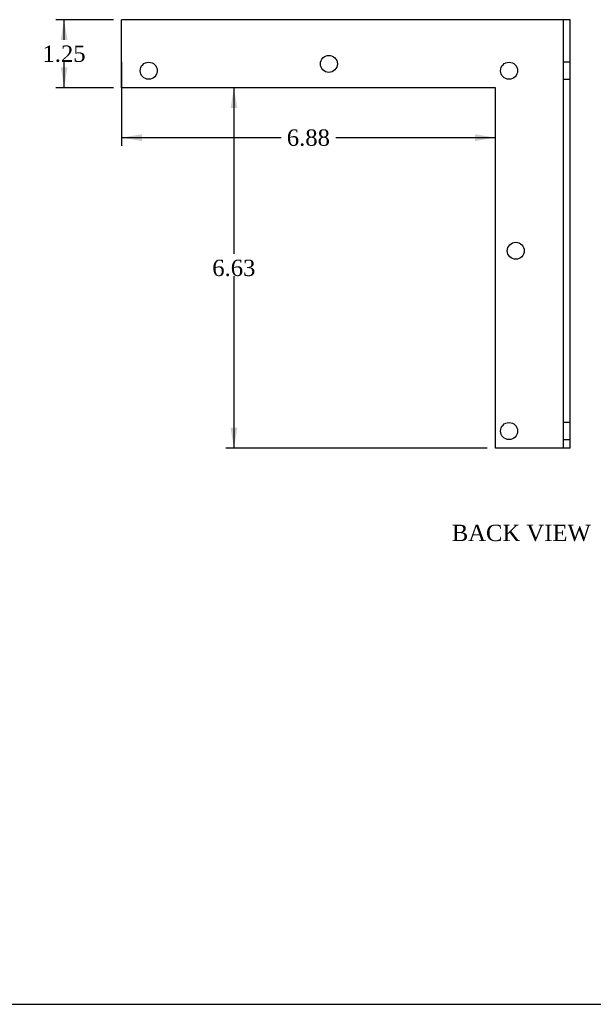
# Model space of a CAD drawing. Header units: inches. Extents: x 0.1 to 41.9, y -0.2 to 27.9.
# Tile 2 of 2: x 20.8 to 31.4, y 0.1 to 18.2. Entities that reach past the tile are written whole.
import ezdxf
from ezdxf.enums import TextEntityAlignment as Align
from ezdxf.lldxf.tags import DXFTag

# ---------------------------------------------------------------- set-up
doc = ezdxf.new("R2010")
doc.units = ezdxf.units.IN
doc.header["$MEASUREMENT"] = 0
doc.layers.add('COM70676-2', color=7, linetype='Continuous')
doc.layers.add('Default', color=7, linetype='Continuous')
doc.styles.add('SEACAD_Times_New_Roman', font='times.ttf')
tags = doc.linetypes.add('HIDDEN2', pattern=[0.1875, 0.125, -0.0625]).pattern_tags.tags
tags[6:7] = [DXFTag(74, 4), DXFTag(75, 0), DXFTag(340, '0'), DXFTag(46, 0.0), DXFTag(50, 0.0), DXFTag(44, 0.0), DXFTag(45, 0.0)]
tags[4:5] = [DXFTag(74, 4), DXFTag(75, 0), DXFTag(340, '0'), DXFTag(46, 0.0), DXFTag(50, 0.0), DXFTag(44, 0.0), DXFTag(45, 0.0)]
doc.dimstyles.new('HAMMOND_(STH_-_48x32)', dxfattribs={"dimtxt": 0.3, "dimasz": 0.375, "dimexe": 0.15, "dimexo": 0.15, "dimgap": 0.075, "dimtad": 0, "dimtih": 1, "dimtoh": 1, "dimzin": 0, "dimdsep": 46, "dimtxsty": 'SEACAD_Times_New_Roman', "dimblk1": '_SE_FILLED', "dimblk2": '_SE_FILLED', "dimsah": 1, "dimcen": 0.15, "dimadec": 0, "dimazin": 0, "dimtfac": 0.8, "dimtofl": 0, "dimtmove": 1, "dimatfit": 3, "dimfxl": 1, "dimtolj": 1, "dimtzin": 0, "dimarcsym": 0})

# ---------------------------------------------------------------- blocks, each defined once
blk = doc.blocks.new('SE5')
at = {"layer": 'COM70676-2', "color": 7, "linetype": 'Continuous'}
for p, q in [((30.7740123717, 18.1722341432), (22.7090123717, 18.1722341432)), ((22.7090123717, 16.9222341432), (22.7090123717, 18.1722341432)), ((30.9590123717, 18.1722341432), (30.7740123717, 18.1722341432)), ((30.9590123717, 10.2972341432), (30.9590123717, 18.1722341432)), ((29.5840123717, 16.9222341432), (22.7090123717, 16.9222341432)), ((29.5840123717, 10.2972341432), (29.5840123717, 16.9222341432)), ((30.7740123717, 10.2972341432), (29.5840123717, 10.2972341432)), ((30.9590123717, 10.2972341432), (30.7740123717, 10.2972341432))]:
    blk.add_line(p, q, dxfattribs=at)
at = {"layer": 'COM70676-2', "color": 7, "linetype": 'HIDDEN2'}
for p, q in [((30.8340123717, 10.2972341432), (30.8340123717, 18.1722341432)), ((30.9590123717, 17.3909841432), (30.8340123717, 17.3909841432)), ((30.8340123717, 17.0784841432), (30.9590123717, 17.0784841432)), ((30.9590123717, 10.7659841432), (30.8340123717, 10.7659841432)), ((30.8340123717, 10.4534841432), (30.9590123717, 10.4534841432))]:
    blk.add_line(p, q, dxfattribs=at)
at = {"layer": 'COM70676-2', "color": 7, "linetype": 'Continuous'}
for centre in [(23.2090123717, 17.2347341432), (26.5210123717, 17.3597341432), (29.8340123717, 17.2347341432), (29.9580123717, 13.9232341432), (29.8340123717, 10.6097341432)]:
    blk.add_circle(centre, 0.15625, dxfattribs=at)
blk = doc.blocks.new('DMBLK4303')
at = {"layer": 'Default', "linetype": 'Continuous', "transparency": 16777216}
for points in [[(23.08401237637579, 15.94158294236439), (23.08401237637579, 16.06658294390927), (22.70901237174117, 16.00408294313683)], [(29.20901236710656, 15.94158294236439), (29.58401237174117, 16.00408294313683), (29.20901236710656, 16.06658294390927)]]:
    blk.add_hatch(color=7, dxfattribs=at).paths.add_polyline_path(points)
at = {"layer": 'Default', "color": 7, "linetype": 'Continuous', "transparency": 16777216}
for p, q in [((22.7090123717, 17.3972341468), (22.7090123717, 15.8540829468)), ((22.7090123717, 16.0040829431), (25.6434079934, 16.0040829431)), ((26.6496164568, 16.0040829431), (29.5840123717, 16.0040829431))]:
    blk.add_line(p, q, dxfattribs=at)
at = {"layer": 'Default', "color": 7, "linetype": 'Continuous', "transparency": 16777216, "style": 'SEACAD_Times_New_Roman'}
blk.add_text('6.88', height=0.3, dxfattribs=at).set_placement((25.748407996, 16.1540829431), align=Align.TOP_LEFT)
blk = doc.blocks.new('_SE_FILLED')
at = {"color": 0}
blk.add_line((0, 0), (-1, 0), dxfattribs=at)
blk.add_solid([(0, 0), (-1, -0.1665), (-1, 0.1665), (0, 0)], dxfattribs=at)
blk = doc.blocks.new('DMBLK4304')
at = {"layer": 'Default', "linetype": 'Continuous', "transparency": 16777216}
for points in [[(24.71326082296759, 16.54723413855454), (24.83826082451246, 16.54723413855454), (24.77576082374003, 16.92223414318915)], [(24.71326082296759, 10.67223414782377), (24.77576082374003, 10.29723414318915), (24.83826082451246, 10.67223414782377)]]:
    blk.add_hatch(color=7, dxfattribs=at).paths.add_polyline_path(points)
at = {"layer": 'Default', "color": 7, "linetype": 'Continuous', "transparency": 16777216}
for p, q in [((24.7757608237, 16.9222341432), (24.7757608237, 13.8647341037)), ((24.7757608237, 13.4597342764), (24.7757608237, 10.2972341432)), ((29.4340123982, 10.2972341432), (24.6257608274, 10.2972341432))]:
    blk.add_line(p, q, dxfattribs=at)
at = {"layer": 'Default', "color": 7, "linetype": 'Continuous', "transparency": 16777216, "style": 'SEACAD_Times_New_Roman'}
blk.add_text('6.63', height=0.3, dxfattribs=at).set_placement((24.3776565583, 13.7597341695), align=Align.TOP_LEFT)
blk = doc.blocks.new('DMBLK4305')
at = {"layer": 'Default', "linetype": 'Continuous', "transparency": 16777216}
for points in [[(21.5911778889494, 17.79723413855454), (21.71617789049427, 17.79723413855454), (21.65367788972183, 18.17223414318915)], [(21.5911778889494, 17.29723414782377), (21.65367788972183, 16.92223414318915), (21.71617789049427, 17.29723414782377)]]:
    blk.add_hatch(color=7, dxfattribs=at).paths.add_polyline_path(points)
at = {"layer": 'Default', "color": 7, "linetype": 'Continuous', "transparency": 16777216}
for p, q in [((22.5590123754, 18.1722341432), (21.5036778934, 18.1722341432)), ((21.6536778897, 17.8022341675), (21.6536778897, 18.1722341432)), ((21.6536778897, 16.9222341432), (21.6536778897, 17.3972341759)), ((22.5590123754, 16.9222341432), (21.5036778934, 16.9222341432))]:
    blk.add_line(p, q, dxfattribs=at)
at = {"layer": 'Default', "color": 7, "linetype": 'Continuous', "transparency": 16777216, "style": 'SEACAD_Times_New_Roman'}
blk.add_text('1.25', height=0.3, dxfattribs=at).set_placement((21.2555736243, 17.6972341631), align=Align.TOP_LEFT)
blk = doc.blocks.new('BORDER')
at = {"layer": 'Default', "color": 7, "linetype": 'Continuous'}
blk.add_line((-41.86, 0), (0, 0), dxfattribs=at)

msp = doc.modelspace()

# ---------------------------------------------------------------- block references
at = {"layer": 'Default', "color": 7}
msp.add_blockref('BORDER', (41.9300011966, 0.0699989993), dxfattribs=at)
at = {"layer": 'Default'}
msp.add_blockref('SE5', (0, 0), dxfattribs=at)

# ---------------------------------------------------------------- texts
at = {"layer": 'Default', "color": 7, "linetype": 'Continuous', "style": 'SEACAD_Times_New_Roman'}
msp.add_text('BACK VIEW', height=0.3, dxfattribs=at).set_placement((28.7814350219, 8.8869163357), align=Align.TOP_LEFT)

# ---------------------------------------------------------------- dimensions: what is measured, and where the dimension line sits
at = {"layer": 'Default', "color": 7, "linetype": 'Continuous'}
for base, p1, p2, picture, middle, dimtype in [((21.6536778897, 16.9222341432), (22.7090123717, 16.9222341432), (22.7090123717, 18.1722341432), 'DMBLK4305', (21.6536778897, 17.5472341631), 161), ((24.7757608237, 10.2972341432), (29.5840123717, 16.9222341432), (30.7740123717, 10.2972341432), 'DMBLK4304', (24.7757608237, 13.6097341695), 160)]:
    dim = msp.add_linear_dim(base=base, p1=p1, p2=p2, angle=90, text='\\A1;<>', dimstyle='HAMMOND_(STH_-_48x32)', override={"dimtmove": 0}, dxfattribs=at)
    dim.commit()
    dim.dimension.update_dxf_attribs({"geometry": picture, "text_midpoint": middle, "dimtype": dimtype})
dim = msp.add_linear_dim(base=(29.5840123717, 16.0040829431), p1=(22.7090123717, 17.5472341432), p2=(29.5840123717, 16.9222341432), text='\\A1;<>', dimstyle='HAMMOND_(STH_-_48x32)', override={"dimtmove": 0}, dxfattribs=at)
dim.commit()
dim.dimension.update_dxf_attribs({"geometry": 'DMBLK4303', "text_midpoint": (26.1465122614, 16.0040829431), "dimtype": 160})

doc.saveas('drawing.dxf')
